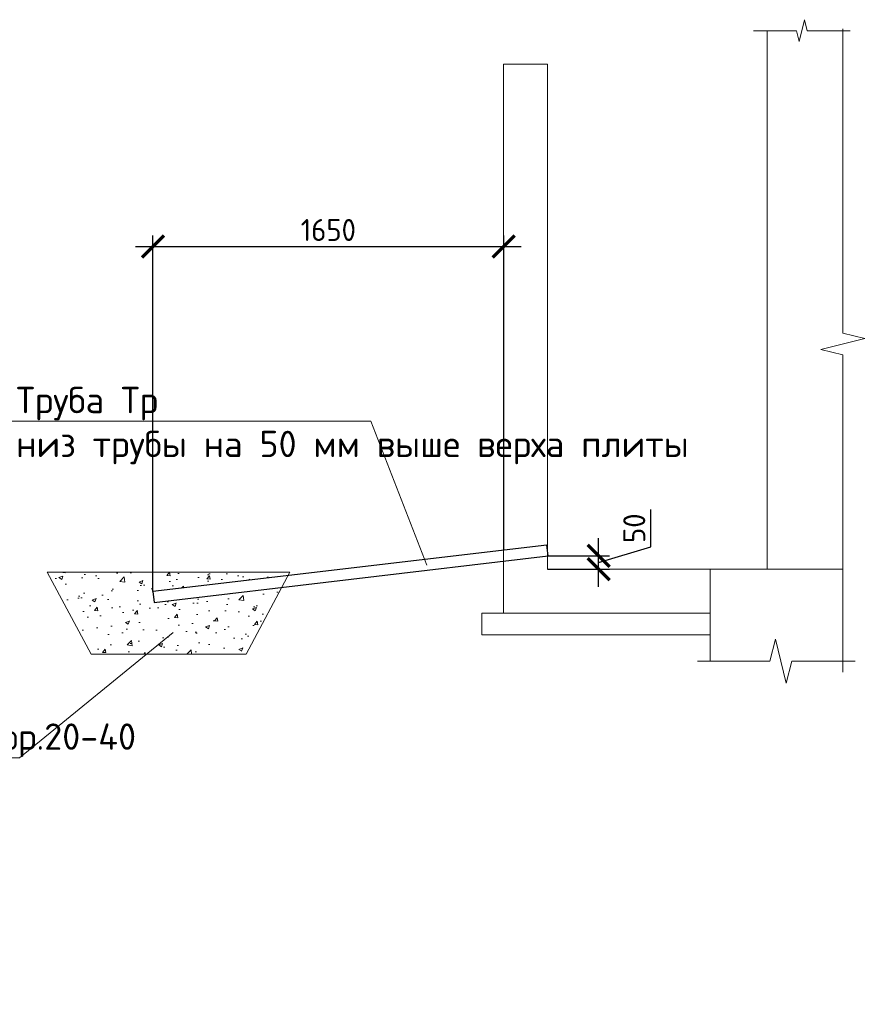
# Model space of a CAD drawing. Header units: millimetres. Extents: x 130535 to 1380046, y -52734 to 121434.
# Tile 29 of 64: x 501503 to 511167, y 5557 to 16769. Entities that reach past the tile are written whole.
import ezdxf
from ezdxf import colors
from ezdxf.entities.mleader import LeaderData, LeaderLine
from ezdxf.math import Vec2, Vec3

# ---------------------------------------------------------------- set-up
doc = ezdxf.new("R2010")
doc.units = ezdxf.units.MM
doc.layers.get('DEFPOINTS').update_dxf_attribs({"color": 1, "lineweight": 0})
doc.layers.add('ИЗМ', color=3, linetype='Continuous')
doc.layers.add('Колонны', color=7, linetype='Continuous')
for name, color, linetype, lineweight in [('РАЗМЕРЫ', 1, 'Continuous', 9), ('Символы 0.20', 1, 'Continuous', 20), ('Тонкая', 81, 'Continuous', 20), ('Тонкая 0.20', 30, 'Continuous', 20)]:
    doc.layers.add(name, color=color, linetype=linetype, lineweight=lineweight)
doc.styles.add('GOST-2.304_Type-B', font='GOST Common.ttf')
doc.styles.add('ГОСТ', font='isocpeur.ttf')
doc.dimstyles.new('СПДС', dxfattribs={"dimscale": 100, "dimtxt": 2.5, "dimasz": 2.5, "dimexe": 1.25, "dimexo": 0, "dimtad": 1, "dimdec": 0, "dimtxsty": 'GOST-2.304_Type-B', "dimblk": 'ARCHTICK', "dimcen": 2.5, "dimdle": 2, "dimadec": 0, "dimazin": 2, "dimtfac": 0.75, "dimtdec": 0, "dimtmove": 1, "dimatfit": 3, "dimfxl": 1, "dimtolj": 1, "dimarcsym": 1})

# ---------------------------------------------------------------- blocks, each defined once
blk = doc.blocks.new('_ArchTick')
at = {"color": 0, "linetype": 'ByBlock', "const_width": 0.15}
blk.add_lwpolyline([(-0.5, -0.5), (0.5, 0.5)], dxfattribs=at)
blk = doc.blocks.new('*D260')
at = {"layer": 'DEFPOINTS', "color": 0, "linetype": 'Continuous', "lineweight": 0, "transparency": 16777216}
for p in [(507015, 14187), (507015, 10728), (503021, 10257)]:
    blk.add_point(p, dxfattribs=at)
at = {"layer": 'РАЗМЕРЫ', "color": 0, "linetype": 'Continuous', "lineweight": -2, "transparency": 16777216}
for p, q in [((503021, 10257), (503021, 14312)), ((507015, 10728), (507015, 14312)), ((502821, 14187), (507215, 14187))]:
    blk.add_line(p, q, dxfattribs=at)
at = {"layer": 'РАЗМЕРЫ', "color": 0, "linetype": 'Continuous', "lineweight": -2, "transparency": 16777216, "xscale": 250, "yscale": 250, "zscale": 250, "rotation": 180}
blk.add_blockref('_ArchTick', (503021, 14187), dxfattribs=at)
at = {"layer": 'РАЗМЕРЫ', "color": 0, "linetype": 'Continuous', "lineweight": -2, "transparency": 16777216, "xscale": 250, "yscale": 250, "zscale": 250}
blk.add_blockref('_ArchTick', (507015, 14187), dxfattribs=at)
at = {"layer": 'РАЗМЕРЫ', "color": 0, "linetype": 'Continuous', "lineweight": 0, "transparency": 16777216, "insert": (505018, 14374), "char_height": 250, "attachment_point": 5, "style": 'GOST-2.304_Type-B'}
blk.add_mtext('\\A1;1650', dxfattribs=at)
blk = doc.blocks.new('_None')
blk = doc.blocks.new('*D561')
at = {"layer": 'DEFPOINTS', "color": 0, "linetype": 'Continuous', "lineweight": 0, "transparency": 16777216}
for p in [(507521, 10663), (508096, 10663), (507515, 10512)]:
    blk.add_point(p, dxfattribs=at)
at = {"layer": 'РАЗМЕРЫ', "color": 0, "linetype": 'Continuous', "lineweight": -2, "transparency": 16777216}
for p, q in [((508689, 10765), (508689, 11190)), ((508096, 10312), (508096, 10863)), ((508096, 10587), (508689, 10765)), ((507521, 10663), (508221, 10663)), ((507515, 10512), (508221, 10512))]:
    blk.add_line(p, q, dxfattribs=at)
at = {"layer": 'РАЗМЕРЫ', "color": 0, "linetype": 'Continuous', "lineweight": -2, "transparency": 16777216, "xscale": 250, "yscale": 250, "zscale": 250}
for p, rotation in [((508096, 10663), 90), ((508096, 10512), 270)]:
    blk.add_blockref('_ArchTick', p, dxfattribs=dict(at, rotation=rotation))
at = {"layer": 'РАЗМЕРЫ', "color": 0, "linetype": 'Continuous', "lineweight": 0, "transparency": 16777216, "insert": (508502, 10978), "char_height": 250, "attachment_point": 5, "rotation": 90, "style": 'GOST-2.304_Type-B'}
blk.add_mtext('\\A1;50', dxfattribs=at)

msp = doc.modelspace()

# ---------------------------------------------------------------- hatches: boundary and pattern name
at = {"layer": 'Колонны', "linetype": 'Continuous', "lineweight": 0}
h = msp.add_hatch(dxfattribs=at)
h.set_pattern_fill('AR-CONC', color=256, scale=2.5)
h.set_pattern_definition([(50, (806246.2, 529518), (455.46167, -39.84771), [47.625, -523.875]), (355, (806246.2, 529518), (-88.10855, 477.6421), [38.1, -419.10146]), (100.451445, (806284.16, 529514.67), (367.35312, 437.79438), [40.47502, -445.2256]), (46.1842, (806246.2, 529645), (677.6976, -105.1058), [71.4375, -785.8125]), (96.63556, (806302.7, 529636.2), (593.5103, 618.5653), [60.71256, -667.839]), (351.18415, (806246.2, 529645), (593.5103, 618.5653), [57.1499, -628.6493]), (21, (806309.7, 529613.24), (379.03598, -255.663), [47.625, -523.875]), (326, (806309.7, 529613.24), (154.50507, 460.4699), [38.1, -419.1]), (71.451445, (806341.3, 529591.94), (533.54105, 204.80692), [40.47502, -445.22484]), (37.5, (806246.2, 529517.99), (7.72151, 211.387597), [0, -414.02, 0, -425.45, 0, -420.6875]), (7.5, (806246.2, 529518), (167.04916, 250.45144), [0, -242.57, 0, -404.495, 0, -160.3375]), (327.5, (806104.6, 529517.99), (338.97649, -14.32186), [0, -158.75, 0, -495.3, 0, -657.225]), (317.5, (806041.1, 529518), (370.32295, 63.56623), [0, -206.375, 0, -328.93, 0, -466.725])])
h.paths.add_polyline_path([(504488.5, 10304.1), (503034.4, 10132.2), (503021.2, 10256.5), (504560.5, 10438.4), (504581.5, 10477.6), (501816.1, 10477.6), (502316.1, 9544.4), (504081.5, 9544.4)])

# ---------------------------------------------------------------- linework, layer by layer
at = {"linetype": 'ByBlock', "lineweight": 20, "ltscale": 0.5}
for points in [[(510878, 16663.4), (510878, 13200.9), (511128, 13138.4), (510628, 13013.4), (510878, 12950.9), (510878, 9338.4)], [(509220.4, 9463.4), (510046.1, 9463.4), (510108.6, 9713.4), (510233.6, 9213.4), (510296.1, 9463.4), (511016.6, 9463.4)]]:
    msp.add_lwpolyline(points, dxfattribs=at)
at = {"layer": 'ИЗМ', "linetype": 'Continuous', "lineweight": 30}
msp.add_lwpolyline([(507508, 10786.8), (503021.2, 10256.5), (503034.4, 10132.2), (507521.2, 10662.5), (507508, 10786.8)], dxfattribs=at)
at = {"layer": 'ИЗМ', "linetype": 'Continuous', "lineweight": 0}
msp.add_lwpolyline([(501816.1, 10477.6), (504581.5, 10477.6), (504081.5, 9544.4), (502316.1, 9544.4)], close=True, dxfattribs=at)
at = {"layer": 'РАЗМЕРЫ', "linetype": 'Continuous', "lineweight": 0}
for p, q in [((510878, 10512.2), (509364.6, 10512.2)), ((509364.6, 10512.2), (509364.6, 9463.4))]:
    msp.add_line(p, q, dxfattribs=at)
at = {"layer": 'Тонкая'}
msp.add_lwpolyline([(510962.4, 16644), (510887.4, 16644), (510472.6, 16644), (510441.4, 16769), (510378.9, 16519), (510347.6, 16644), (509932.9, 16644), (509857.9, 16644)], dxfattribs=at)
at = {"layer": 'Тонкая 0.20'}
for p, q in [((510014.6, 16644), (510014.6, 10512.2)), ((507514.6, 16262.2), (507014.6, 16262.2)), ((507014.6, 16262.2), (507014.6, 10524.7)), ((507514.6, 10524.7), (507514.6, 16262.2)), ((507014.6, 13594.4), (507014.6, 10012.2)), ((507514.6, 10512.2), (507514.6, 13594.4)), ((509364.6, 10512.2), (507514.6, 10512.2)), ((509364.6, 10012.2), (509364.6, 10512.2)), ((506764.6, 10012.2), (509364.6, 10012.2)), ((506764.6, 10012.2), (506764.6, 9762.2)), ((506764.6, 9762.2), (509364.6, 9762.2))]:
    msp.add_line(p, q, dxfattribs=at)

# ---------------------------------------------------------------- dimensions: what is measured, and where the dimension line sits
at = {"layer": 'РАЗМЕРЫ', "color": 3, "linetype": 'Continuous', "lineweight": 0}
dim = msp.add_linear_dim(base=(507014.6, 14186.8), p1=(503021.2, 10256.5), p2=(507014.6, 10728.5), text='1650', dimstyle='СПДС', override={"dimlfac": 0.2}, dxfattribs=at)
dim.commit()
dim.dimension.update_dxf_attribs({"geometry": '*D260', "text_midpoint": (505017.9, 14374.3)})
at = {"layer": 'РАЗМЕРЫ', "linetype": 'Continuous', "lineweight": 0}
dim = msp.add_linear_dim(base=(508095.5, 10662.5), p1=(507514.6, 10512.2), p2=(507521.2, 10662.5), angle=90, text='50', dimstyle='СПДС', dxfattribs=at)
dim.commit()
dim.dimension.update_dxf_attribs({"geometry": '*D561', "text_midpoint": (508501.8, 10828)})

# ---------------------------------------------------------------- leaders
at = {"layer": 'Символы 0.20', "ltscale": 100}
ml = msp.add_multileader_mtext('Standard', dxfattribs=at)
ml.set_content('Труба Тр\\Pниз трубы на 50 мм выше верха плиты', color=256, style='ГОСТ')
ml.set_leader_properties(color=256, linetype='ByLayer', lineweight=-1)
ml.set_arrow_properties(name='NONE')
ml.build(insert=Vec2(0, 0))
ml.multileader.update_dxf_attribs({"text_left_attachment_type": 6, "text_right_attachment_type": 6, "dogleg_length": 2.5, "arrow_head_size": 45, "scale": 100})
ctx = ml.context
ctx.base_point, ctx.scale, ctx.char_height, ctx.arrow_head_size, ctx.landing_gap_size, ctx.plane_origin = Vec3(501440.4, 12197.9), 100, 300, 45, 22.5, Vec3(511146.9, 8887.5)
ctx.left_attachment, ctx.right_attachment = 6, 6
notes = []
notes.append((ctx, [(1, (1, 1, 0), (505500.4, 12197.9), (-1, 0), 250, [(0, [(506139.9, 10557.6)], 0, [])])]))
ctx.mtext.insert, ctx.mtext.width, ctx.mtext.flow_direction = Vec3(501462.9, 12587.9), 3780.751, 5
ml = msp.add_multileader_mtext('Standard', dxfattribs=at)
ml.set_content('Труба Тр\\Pниз трубы в уровне верха плиты', color=256, style='ГОСТ')
ml.set_leader_properties(color=256, linetype='ByLayer', lineweight=-1)
ml.set_arrow_properties(name='NONE')
ml.build(insert=Vec2(0, 0))
ml.multileader.update_dxf_attribs({"text_left_attachment_type": 6, "text_right_attachment_type": 6, "dogleg_length": 2.5, "arrow_head_size": 45, "scale": 100})
ctx = ml.context
ctx.base_point, ctx.scale, ctx.char_height, ctx.arrow_head_size, ctx.landing_gap_size, ctx.plane_origin = Vec3(439775.3, 9734), 100, 300, 45, 22.5, Vec3(433878.8, 6423.5)
ctx.left_attachment, ctx.right_attachment = 6, 6
notes.append((ctx, [(1, (1, 1, 0), (439525.3, 9734), (1, 0), 250, [(0, [(438885.9, 8093.7)], 0, [])])]))
ctx.mtext.insert, ctx.mtext.width, ctx.mtext.flow_direction = Vec3(439797.8, 10124), 6576.024, 5
ml = msp.add_multileader_mtext('Standard', dxfattribs=at)
ml.set_content('Труба Тр\\Pниз трубы в уровне верха плиты', color=256, style='ГОСТ')
ml.set_leader_properties(color=256, linetype='ByLayer', lineweight=-1)
ml.set_arrow_properties(name='NONE')
ml.build(insert=Vec2(0, 0))
ml.multileader.update_dxf_attribs({"text_left_attachment_type": 6, "text_right_attachment_type": 6, "dogleg_length": 2.5, "arrow_head_size": 45, "scale": 100})
ctx = ml.context
ctx.base_point, ctx.scale, ctx.char_height, ctx.arrow_head_size, ctx.landing_gap_size, ctx.plane_origin = Vec3(374236, 9404.1), 100, 300, 45, 22.5, Vec3(368339.5, 6093.6)
ctx.left_attachment, ctx.right_attachment = 6, 6
notes.append((ctx, [(1, (1, 1, 0), (373986, 9404.1), (1, 0), 250, [(0, [(373346.6, 7763.7)], 0, [])])]))
ctx.mtext.insert, ctx.mtext.width, ctx.mtext.flow_direction = Vec3(374258.5, 9794.1), 6442.783, 5
ml = msp.add_multileader_mtext('Standard', dxfattribs=at)
ml.set_content('Щебень фр.20-40', color=256, style='ГОСТ')
ml.set_leader_properties(color=256, linetype='ByLayer', lineweight=-1)
ml.set_arrow_properties(name='NONE')
ml.build(insert=Vec2(0, 0))
ml.multileader.update_dxf_attribs({"text_left_attachment_type": 6, "text_right_attachment_type": 6, "dogleg_length": 2.5, "arrow_head_size": 45, "scale": 100})
ctx = ml.context
ctx.base_point, ctx.scale, ctx.char_height, ctx.arrow_head_size, ctx.landing_gap_size, ctx.plane_origin = Vec3(499616, 8365.1), 100, 300, 45, 22.5, Vec3(507147.5, 5054.7)
ctx.left_attachment, ctx.right_attachment = 6, 6
notes.append((ctx, [(1, (1, 1, 0), (501501, 8365.1), (-1, 0), 250, [(0, [(503252, 9791.6)], 0, [])])]))
ctx.mtext.insert, ctx.mtext.width, ctx.mtext.flow_direction = Vec3(499638.5, 8755.1), 2129.129, 5
ml = msp.add_multileader_mtext('Standard', dxfattribs=at)
ml.set_content('Щебень фр.20-40', color=256, style='ГОСТ')
ml.set_leader_properties(color=256, linetype='ByLayer', lineweight=-1)
ml.set_arrow_properties(name='NONE')
ml.build(insert=Vec2(0, 0))
ml.multileader.update_dxf_attribs({"text_left_attachment_type": 6, "text_right_attachment_type": 6, "dogleg_length": 2.5, "arrow_head_size": 45, "scale": 100})
ctx = ml.context
ctx.base_point, ctx.scale, ctx.char_height, ctx.arrow_head_size, ctx.landing_gap_size, ctx.plane_origin = Vec3(443794.3, 5890.3), 100, 300, 45, 22.5, Vec3(437897.8, 2579.9)
ctx.left_attachment, ctx.right_attachment = 6, 6
notes.append((ctx, [(1, (1, 1, 0), (443544.3, 5890.3), (1, 0), 250, [(0, [(441793.3, 7316.8)], 0, [])])]))
ctx.mtext.insert, ctx.mtext.width, ctx.mtext.flow_direction = Vec3(443816.8, 6280.3), 2129.129, 5
ml = msp.add_multileader_mtext('Standard', dxfattribs=at)
ml.set_content('Щебень фр.20-40', color=256, style='ГОСТ')
ml.set_leader_properties(color=256, linetype='ByLayer', lineweight=-1)
ml.set_arrow_properties(name='NONE')
ml.build(insert=Vec2(0, 0))
ml.multileader.update_dxf_attribs({"text_left_attachment_type": 6, "text_right_attachment_type": 6, "dogleg_length": 2.5, "arrow_head_size": 45, "scale": 100})
ctx = ml.context
ctx.base_point, ctx.scale, ctx.char_height, ctx.arrow_head_size, ctx.landing_gap_size, ctx.plane_origin = Vec3(378255, 5560.4), 100, 300, 45, 22.5, Vec3(372358.5, 2249.9)
ctx.left_attachment, ctx.right_attachment = 6, 6
notes.append((ctx, [(1, (1, 1, 0), (378005, 5560.4), (1, 0), 250, [(0, [(376254, 6986.9)], 0, [])])]))
ctx.mtext.insert, ctx.mtext.width, ctx.mtext.flow_direction = Vec3(378277.5, 5950.4), 2129.129, 5
for ctx, leaders in notes:
    for number, flags, end, landing, length, lines in leaders:
        leader = LeaderData()
        leader.index, (leader.has_last_leader_line, leader.has_dogleg_vector, leader.attachment_direction) = number, flags
        leader.last_leader_point, leader.dogleg_vector, leader.dogleg_length = Vec3(end), Vec3(landing), length
        for number, points, colour, breaks in lines:
            line = LeaderLine()
            line.index, line.vertices, line.color, line.breaks = number, Vec3.list(points), colors.encode_raw_color(colour), breaks
            leader.lines.append(line)
        ctx.leaders.append(leader)

doc.saveas('drawing.dxf')
